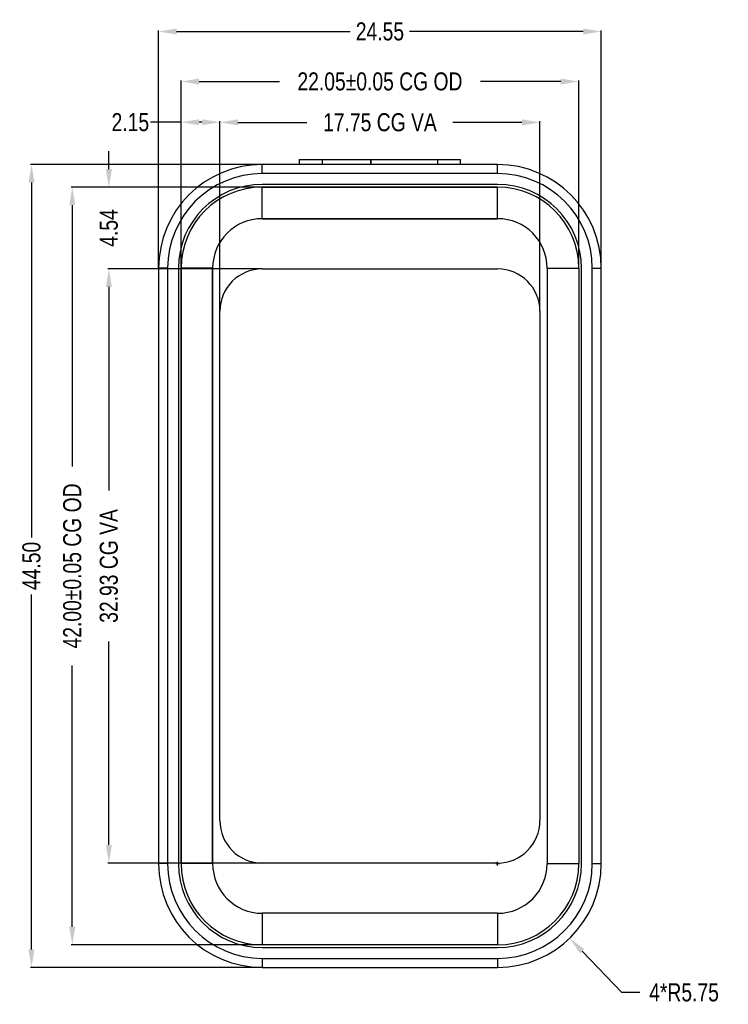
# Model space of a CAD drawing. Header units: inches. Extents: x -16 to 86, y -28 to 28.
# Tile 1 of 35: x -16 to 24, y -27 to 28. Entities that reach past the tile are written whole.
import ezdxf

# ---------------------------------------------------------------- set-up
doc = ezdxf.new("R2010")
doc.units = ezdxf.units.IN
doc.header["$LTSCALE"] = 1.21
doc.header["$MEASUREMENT"] = 0
doc.header["$PDMODE"] = 3
doc.header["$PDSIZE"] = 0.3125
doc.layers.get('0').update_dxf_attribs({"linetype": 'CONTINUOUS'})
doc.layers.get('Defpoints').update_dxf_attribs({"linetype": 'CONTINUOUS'})
doc.layers.add('Dim', color=3, linetype='CONTINUOUS', lineweight=25)
doc.layers.add('草图', color=7, linetype='CONTINUOUS')
doc.styles.get("Standard").update_dxf_attribs({"font": 'txt', "width": 0.8})
doc.dimstyles.get("Standard").update_dxf_attribs({"dimtxt": 0.15625, "dimasz": 0.1875, "dimexe": 0.125, "dimexo": 0.0625, "dimgap": 0.09, "dimtad": 0, "dimtih": 1, "dimtoh": 1, "dimzin": 4, "dimdsep": 46, "dimtxsty": 'STANDARD', "dimblk": '_FILLED', "dimblk1": '_FILLED', "dimblk2": '_FILLED', "dimcen": 0.09, "dimazin": 1, "dimtp": 0.01, "dimtm": 0.01, "dimtfac": 1, "dimtofl": 0, "dimtmove": 0, "dimatfit": 3, "dimldrblk": '_FILLED', "dimfxl": 1, "dimtolj": 1, "dimtzin": 4, "dimarcsym": 0})

# ---------------------------------------------------------------- blocks, each defined once
blk = doc.blocks.new('_FILLED')
at = {"color": 0, "linetype": 'ByBlock'}
blk.add_solid([(0, 0), (-1, 0.167), (-1, -0.167)], dxfattribs=at)
blk = doc.blocks.new('*D44')
at = {"layer": 'Defpoints', "color": 0}
for p in [(13.101, 22.005), (-4.649, 11.532), (13.101, 11.532)]:
    blk.add_point(p, dxfattribs=at)
at = {"layer": 'Dim', "color": 0, "lineweight": -2}
for p, q in [((-4.649, 11.564), (-4.649, 22.067)), ((-3.649, 22.005), (0.181, 22.005)), ((12.101, 22.005), (8.271, 22.005)), ((13.101, 11.564), (13.101, 22.067))]:
    blk.add_line(p, q, dxfattribs=at)
at = {"layer": 'Dim', "color": 0, "lineweight": -2, "rotation": 180}
blk.add_blockref('_FILLED', (-4.649, 22.005), dxfattribs=at)
at = {"layer": 'Dim', "color": 0, "lineweight": -2}
blk.add_blockref('_FILLED', (13.101, 22.005), dxfattribs=at)
at = {"layer": 'Dim', "color": 0, "insert": (4.226, 22.005), "char_height": 1, "attachment_point": 5, "line_spacing_factor": 2}
blk.add_mtext('\\A1;17.75 CG VA', dxfattribs=at)
blk = doc.blocks.new('*D45')
at = {"layer": 'Defpoints', "color": 0}
for p in [(-2.299, 13.882), (-10.804, -19.048), (-2.299, -19.048)]:
    blk.add_point(p, dxfattribs=at)
at = {"layer": 'Dim', "color": 0, "lineweight": -2}
for p, q in [((-2.33, 13.882), (-10.867, 13.882)), ((-10.804, 12.882), (-10.804, 1.596)), ((-10.804, -18.048), (-10.804, -6.761)), ((-2.33, -19.048), (-10.867, -19.048))]:
    blk.add_line(p, q, dxfattribs=at)
for p, rotation in [((-10.804, 13.882), 90), ((-10.804, -19.048), 270)]:
    blk.add_blockref('_FILLED', p, dxfattribs=dict(at, rotation=rotation))
at = {"layer": 'Dim', "color": 0, "insert": (-10.804, -2.583), "char_height": 1, "attachment_point": 5, "rotation": 90}
blk.add_mtext('\\A1;32.93 CG VA', dxfattribs=at)
blk = doc.blocks.new('*D46')
at = {"layer": 'Defpoints', "color": 0}
for p in [(15.251, 24.268), (-6.799, 13.917), (15.251, 13.917)]:
    blk.add_point(p, dxfattribs=at)
at = {"layer": 'Dim', "color": 0, "lineweight": -2}
for p, q in [((-6.799, 13.949), (-6.799, 24.33)), ((-5.799, 24.268), (-1.352, 24.268)), ((14.251, 24.268), (9.805, 24.268)), ((15.251, 13.949), (15.251, 24.33))]:
    blk.add_line(p, q, dxfattribs=at)
at = {"layer": 'Dim', "color": 0, "lineweight": -2, "rotation": 180}
blk.add_blockref('_FILLED', (-6.799, 24.268), dxfattribs=at)
at = {"layer": 'Dim', "color": 0, "lineweight": -2}
blk.add_blockref('_FILLED', (15.251, 24.268), dxfattribs=at)
at = {"layer": 'Dim', "color": 0, "insert": (4.226, 24.268), "char_height": 1, "attachment_point": 5}
blk.add_mtext('\\A1;22.05%%p0.05 CG OD', dxfattribs=at)
blk = doc.blocks.new('*D47')
at = {"layer": 'Defpoints', "color": 0}
for p in [(-2.299, 18.417), (-12.833, -23.583), (-2.299, -23.583)]:
    blk.add_point(p, dxfattribs=at)
at = {"layer": 'Dim', "color": 0, "lineweight": -2}
for p, q in [((-2.33, 18.417), (-12.896, 18.417)), ((-12.833, 17.417), (-12.833, 2.929)), ((-12.833, -22.583), (-12.833, -8.094)), ((-2.33, -23.583), (-12.896, -23.583))]:
    blk.add_line(p, q, dxfattribs=at)
for p, rotation in [((-12.833, 18.417), 90), ((-12.833, -23.583), 270)]:
    blk.add_blockref('_FILLED', p, dxfattribs=dict(at, rotation=rotation))
at = {"layer": 'Dim', "color": 0, "insert": (-12.833, -2.583), "char_height": 1, "attachment_point": 5, "rotation": 90}
blk.add_mtext('\\A1;42.00%%p0.05 CG OD', dxfattribs=at)
blk = doc.blocks.new('*D48')
at = {"layer": 'Defpoints', "color": 0}
for p in [(-10.804, 18.417), (-2.299, 18.417), (-2.299, 13.882)]:
    blk.add_point(p, dxfattribs=at)
at = {"layer": 'Dim', "color": 0, "lineweight": -2}
for p, q in [((-10.804, 19.417), (-10.804, 20.417)), ((-2.33, 18.417), (-10.867, 18.417)), ((-2.33, 13.882), (-10.867, 13.882)), ((-10.804, 12.882), (-10.804, 11.882))]:
    blk.add_line(p, q, dxfattribs=at)
for p, rotation in [((-10.804, 18.417), 270), ((-10.804, 13.882), 90)]:
    blk.add_blockref('_FILLED', p, dxfattribs=dict(at, rotation=rotation))
at = {"layer": 'Dim', "color": 0, "insert": (-10.804, 16.15), "char_height": 1, "attachment_point": 5, "rotation": 90}
blk.add_mtext('\\A1;4.54', dxfattribs=at)
blk = doc.blocks.new('*D49')
at = {"layer": 'Defpoints', "color": 0}
for p in [(-6.799, 22.012), (-6.799, 20.906), (-4.649, 21.087)]:
    blk.add_point(p, dxfattribs=at)
at = {"layer": 'Dim', "color": 0, "lineweight": -2}
for p, q in [((-6.799, 22.012), (-8.502, 22.012)), ((-6.799, 20.938), (-6.799, 22.074)), ((-5.649, 22.012), (-5.799, 22.012)), ((-4.649, 21.118), (-4.649, 22.074))]:
    blk.add_line(p, q, dxfattribs=at)
at = {"layer": 'Dim', "color": 0, "lineweight": -2, "rotation": 180}
blk.add_blockref('_FILLED', (-6.799, 22.012), dxfattribs=at)
at = {"layer": 'Dim', "color": 0, "lineweight": -2}
blk.add_blockref('_FILLED', (-4.649, 22.012), dxfattribs=at)
at = {"layer": 'Dim', "color": 0, "insert": (-9.614, 22.012), "char_height": 1, "attachment_point": 5}
blk.add_mtext('\\A1;2.15', dxfattribs=at)
blk = doc.blocks.new('*D50')
at = {"layer": 'Defpoints', "color": 0}
for p in [(16.501, 27.04), (-8.049, 13.917), (16.501, 13.917)]:
    blk.add_point(p, dxfattribs=at)
at = {"layer": 'Dim', "color": 0, "lineweight": -2}
for p, q in [((-8.049, 13.949), (-8.049, 27.102)), ((-7.049, 27.04), (2.581, 27.04)), ((15.501, 27.04), (5.871, 27.04)), ((16.501, 13.949), (16.501, 27.102))]:
    blk.add_line(p, q, dxfattribs=at)
at = {"layer": 'Dim', "color": 0, "lineweight": -2, "rotation": 180}
blk.add_blockref('_FILLED', (-8.049, 27.04), dxfattribs=at)
at = {"layer": 'Dim', "color": 0, "lineweight": -2}
blk.add_blockref('_FILLED', (16.501, 27.04), dxfattribs=at)
at = {"layer": 'Dim', "color": 0, "insert": (4.226, 27.04), "char_height": 1, "attachment_point": 5}
blk.add_mtext('\\A1;24.55', dxfattribs=at)
blk = doc.blocks.new('*D51')
at = {"layer": 'Defpoints', "color": 0}
for p in [(-2.299, 19.667), (-15.094, -24.833), (-2.299, -24.833)]:
    blk.add_point(p, dxfattribs=at)
at = {"layer": 'Dim', "color": 0, "lineweight": -2}
for p, q in [((-2.33, 19.667), (-15.156, 19.667)), ((-15.094, 18.667), (-15.094, -1.004)), ((-15.094, -23.833), (-15.094, -4.161)), ((-2.33, -24.833), (-15.156, -24.833))]:
    blk.add_line(p, q, dxfattribs=at)
for p, rotation in [((-15.094, 19.667), 90), ((-15.094, -24.833), 270)]:
    blk.add_blockref('_FILLED', p, dxfattribs=dict(at, rotation=rotation))
at = {"layer": 'Dim', "color": 0, "insert": (-15.094, -2.583), "char_height": 1, "attachment_point": 5, "rotation": 90}
blk.add_mtext('\\A1;44.50', dxfattribs=at)
blk = doc.blocks.new('*D52')
at = {"layer": 'Defpoints', "color": 0}
for p in [(10.751, -19.083), (14.745, -23.22)]:
    blk.add_point(p, dxfattribs=at)
at = {"layer": 'Dim', "color": 0, "lineweight": -2}
for p, q in [((10.652, -19.083), (10.85, -19.083)), ((10.751, -19.182), (10.751, -18.984)), ((17.643, -26.223), (15.439, -23.939)), ((18.643, -26.223), (17.643, -26.223))]:
    blk.add_line(p, q, dxfattribs=at)
at = {"layer": 'Dim', "color": 0, "lineweight": -2, "rotation": 133.9841060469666}
blk.add_blockref('_FILLED', (14.745, -23.22), dxfattribs=at)
at = {"layer": 'Dim', "color": 0, "insert": (21.088, -26.223), "char_height": 1, "attachment_point": 5}
blk.add_mtext('\\A1;4*R5.75', dxfattribs=at)

msp = doc.modelspace()

# ---------------------------------------------------------------- linework, layer by layer
at = {"color": 7, "linetype": 'Continuous'}
for p, q in [((-2.299, 19.167), (-2.299, 19.667)), ((10.751, 19.667), (-2.299, 19.667)), ((-0.244, 19.94), (8.696, 19.941)), ((-0.244, 19.94), (-0.244, 19.667)), ((1.036, 19.667), (1.036, 19.94)), ((3.716, 19.94), (3.716, 19.667)), ((3.726, 19.84), (3.716, 19.84)), ((3.726, 19.667), (3.726, 19.94)), ((7.416, 19.941), (7.416, 19.667)), ((8.696, 19.667), (8.696, 19.941)), ((10.751, 19.167), (10.751, 19.667)), ((10.751, 19.167), (-2.299, 19.167)), ((10.751, 18.567), (-2.299, 18.567)), ((-2.299, 16.667), (-2.299, 18.417)), ((-2.299, 18.417), (10.751, 18.417)), ((10.751, 16.667), (10.751, 18.417)), ((-2.299, 16.667), (10.751, 16.667)), ((-8.049, 13.917), (-8.049, -19.083)), ((-7.549, 13.917), (-8.049, 13.917)), ((-7.549, 13.917), (-7.549, -19.083)), ((-6.949, 13.917), (-6.949, -19.083)), ((-6.799, -19.083), (-6.799, 13.917)), ((-5.049, 13.917), (-6.799, 13.917)), ((-5.049, -19.083), (-5.049, 13.917)), ((-2.299, 13.882), (10.751, 13.882)), ((13.501, 13.917), (13.501, -19.083)), ((13.501, 13.917), (15.251, 13.917)), ((15.251, 13.917), (15.251, -19.083)), ((15.401, -19.083), (15.401, 13.917)), ((16.001, -19.083), (16.001, 13.917)), ((16.001, 13.917), (16.501, 13.917)), ((16.501, -19.083), (16.501, 13.917)), ((-4.649, -16.698), (-4.649, 11.532)), ((13.101, 11.532), (13.101, -16.698)), ((-7.549, -19.083), (-8.049, -19.083)), ((-5.049, -19.083), (-6.799, -19.083)), ((10.751, -19.048), (-2.299, -19.048)), ((13.501, -19.083), (15.251, -19.083)), ((16.001, -19.083), (16.501, -19.083)), ((10.751, -21.833), (-2.299, -21.833)), ((-2.299, -21.833), (-2.299, -23.583)), ((10.751, -21.833), (10.751, -23.583)), ((10.751, -23.583), (-2.299, -23.583)), ((-2.299, -23.733), (10.751, -23.733)), ((-2.299, -24.333), (10.751, -24.333)), ((-2.299, -24.333), (-2.299, -24.833)), ((10.751, -24.333), (10.751, -24.833)), ((-2.299, -24.833), (10.751, -24.833))]:
    msp.add_line(p, q, dxfattribs=at)
for centre, radius, start, end in [((-2.299, 13.917), 5.75, 90, 180), ((10.751, 13.917), 5.75, 0, 90), ((-2.299, 13.917), 5.25, 90, 180), ((10.751, 13.917), 5.25, 0, 90), ((-2.299, 13.917), 4.65, 90, 180), ((10.751, 13.917), 4.65, 0, 90), ((-2.299, 13.917), 4.5, 90, 180), ((10.751, 13.917), 4.5, 0, 90), ((-2.299, 13.917), 2.75, 90, 180), ((10.751, 13.917), 2.75, 0, 90), ((-2.299, 11.532), 2.35, 90, 180), ((10.751, 11.532), 2.35, 0, 90), ((-2.299, -16.698), 2.35, 180, 270), ((10.751, -16.698), 2.35, 270, 0), ((-2.299, -19.083), 5.75, 180, 270), ((-2.299, -19.083), 5.25, 180, 270), ((-2.299, -19.083), 4.65, 180, 270), ((-2.299, -19.083), 4.5, 180, 270), ((-2.299, -19.083), 2.75, 180, 270), ((10.751, -19.083), 5.75, 270, 0), ((10.751, -19.083), 5.25, 270, 0), ((10.751, -19.083), 4.65, 270, 0), ((10.751, -19.083), 4.5, 270, 0), ((10.751, -19.083), 2.75, 270, 0)]:
    msp.add_arc(centre, radius, start, end, dxfattribs=at)
at = {"layer": '草图', "color": 4, "linetype": 'Continuous'}
for p, q in [((10.751, 18.417), (-2.299, 18.417)), ((10.751, 16.667), (-2.299, 16.667)), ((-6.799, 13.917), (-6.799, -19.083)), ((-5.049, 13.917), (-5.049, -19.083))]:
    msp.add_line(p, q, dxfattribs=at)

# ---------------------------------------------------------------- dimensions: what is measured, and where the dimension line sits
at = {"layer": 'Dim'}
dim = msp.add_linear_dim(base=(16.501, 27.04), p1=(-8.049, 13.917), p2=(16.501, 13.917), dimstyle='STANDARD', override={"dimscale": 0.5, "dimtxt": 2, "dimasz": 2, "dimtih": 0, "dimtoh": 0, "dimzin": 0, "dimcen": 0.198, "dimadec": 0, "dimazin": 0, "dimtp": 0, "dimtm": 0, "dimtdec": 4, "dimtzin": 0}, dxfattribs=at)
dim.commit()
dim.dimension.update_dxf_attribs({"geometry": '*D50', "text_midpoint": (4.226, 27.04)})
for base, p1, p2, text, picture, middle in [((15.251, 24.268), (-6.799, 13.917), (15.251, 13.917), '<>%%p0.05 CG OD', '*D46', (4.226, 24.268)), ((13.101, 22.005), (-4.649, 11.532), (13.101, 11.532), '<> CG VA', '*D44', (4.226, 22.005))]:
    dim = msp.add_linear_dim(base=base, p1=p1, p2=p2, text=text, dimstyle='STANDARD', override={"dimscale": 0.5, "dimtxt": 2, "dimasz": 2, "dimtih": 0, "dimtoh": 0, "dimzin": 0, "dimpost": '<>', "dimcen": 0.198, "dimadec": 0, "dimazin": 0, "dimtp": 0, "dimtm": 0, "dimtdec": 4, "dimtzin": 0}, dxfattribs=at)
    dim.commit()
    dim.dimension.update_dxf_attribs({"geometry": picture, "text_midpoint": middle})
dim = msp.add_linear_dim(base=(-6.799, 22.012), p1=(-4.649, 21.087), p2=(-6.799, 20.906), dimstyle='STANDARD', override={"dimscale": 0.5, "dimtxt": 2, "dimasz": 2, "dimtih": 0, "dimtoh": 0, "dimzin": 0, "dimcen": 0.198, "dimadec": 0, "dimazin": 0, "dimtp": 0, "dimtm": 0, "dimtdec": 4, "dimtzin": 0}, dxfattribs=at)
dim.commit()
dim.dimension.update_dxf_attribs({"geometry": '*D49', "text_midpoint": (-9.614, 22.012), "dimtype": 160})
for base, p1, p2, picture, middle in [((-10.804222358, 18.417392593), (-2.298560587, 13.882392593), (-2.298560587, 18.417392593), '*D48', (-10.804222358, 16.149892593)), ((-15.094, -24.833), (-2.299, 19.667), (-2.299, -24.833), '*D51', (-15.094, -2.583))]:
    dim = msp.add_linear_dim(base=base, p1=p1, p2=p2, angle=90, dimstyle='STANDARD', override={"dimscale": 0.5, "dimtxt": 2, "dimasz": 2, "dimtih": 0, "dimtoh": 0, "dimzin": 0, "dimcen": 0.198, "dimadec": 0, "dimazin": 0, "dimtp": 0, "dimtm": 0, "dimtdec": 4, "dimtzin": 0}, dxfattribs=at)
    dim.commit()
    dim.dimension.update_dxf_attribs({"geometry": picture, "text_midpoint": middle})
for base, p1, p2, text, picture, middle in [((-12.833, -23.583), (-2.299, 18.417), (-2.299, -23.583), '<>%%p0.05 CG OD', '*D47', (-12.833, -2.583)), ((-10.804, -19.048), (-2.299, 13.882), (-2.299, -19.048), '<> CG VA', '*D45', (-10.804, -2.583))]:
    dim = msp.add_linear_dim(base=base, p1=p1, p2=p2, angle=90, text=text, dimstyle='STANDARD', override={"dimscale": 0.5, "dimtxt": 2, "dimasz": 2, "dimtih": 0, "dimtoh": 0, "dimzin": 0, "dimpost": '<>', "dimcen": 0.198, "dimadec": 0, "dimazin": 0, "dimtp": 0, "dimtm": 0, "dimtdec": 4, "dimtzin": 0}, dxfattribs=at)
    dim.commit()
    dim.dimension.update_dxf_attribs({"geometry": picture, "text_midpoint": middle})
dim = msp.add_radius_dim(center=(10.751, -19.083), mpoint=(14.745, -23.22), text='4*R<>', dimstyle='STANDARD', override={"dimscale": 0.5, "dimtxt": 2, "dimasz": 2, "dimtih": 0, "dimzin": 0, "dimpost": '<>', "dimcen": 0.198, "dimadec": 0, "dimazin": 0, "dimtp": 0, "dimtm": 0, "dimtdec": 4, "dimtzin": 0}, dxfattribs=at)
dim.commit()
dim.dimension.update_dxf_attribs({"geometry": '*D52', "text_midpoint": (21.088, -26.223), "dimtype": 164})

doc.saveas('drawing.dxf')
